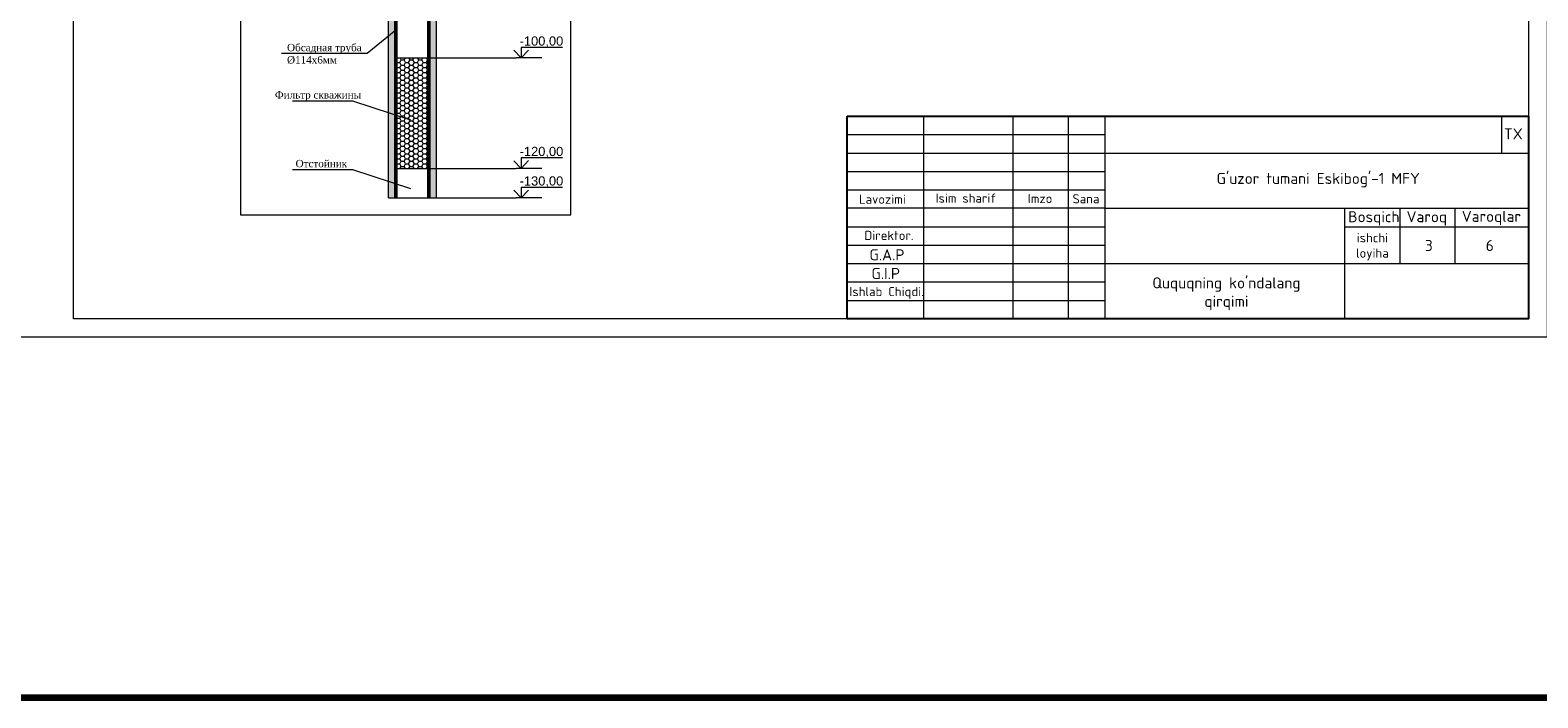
# Model space of a CAD drawing. Header units: millimetres. Extents: x -1722610 to 3896328, y -6858570 to -1329430.
# Tile 5 of 50: x 3030241 to 3071163, y -3495805 to -3477686. Entities that reach past the tile are written whole.
import ezdxf

# ---------------------------------------------------------------- set-up
doc = ezdxf.new("R2010")
doc.units = ezdxf.units.MM
doc.layers.get('0').update_dxf_attribs({"lineweight": 5})
for name, color, linetype in [('(038) Деревья', 7, 'Continuous'), ('РАЗМЕР', 250, 'Continuous'), ('Формат', 253, 'Continuous')]:
    doc.layers.add(name, color=color, linetype=linetype)
for name, color, linetype, lineweight in [('03', 7, 'Continuous', 30), ('òðè', 7, 'Continuous', 18), ('Размерная', 166, 'Continuous', 15)]:
    doc.layers.add(name, color=color, linetype=linetype, lineweight=lineweight)
doc.styles.get("Standard").update_dxf_attribs({"font": 'arial.ttf'})
doc.styles.add('Style-RUSSIAN_1251 I 0.32289', font='isocpeui.ttf')
doc.styles.add('WMF-Times New Roman2', font='times.ttf')
doc.styles.add('НВК_Ш_(3)_И', font='isocpeui.ttf', dxfattribs={"height": 3})

# ---------------------------------------------------------------- blocks, each defined once
blk = doc.blocks.new('wefewfewf')
at = {"layer": '(038) Деревья', "color": 0, "lineweight": 18, "ltscale": 200}
for p, q in [((2998094, -3441894), (2998094, -3447394)), ((3000517, -3441894), (3000517, -3447394)), ((3002017, -3441894), (3002017, -3447394)), ((3003017, -3441894), (3003017, -3447394)), ((3003017, -3442894), (3014517, -3442894)), ((3003017, -3444394), (2996017, -3444394)), ((3003017, -3444394), (3014517, -3444394)), ((3009517, -3444394), (3009517, -3447394)), ((3011017, -3444394), (3011017, -3445894)), ((3012517, -3444394), (3012517, -3445894)), ((3009517, -3444894), (3014517, -3444894)), ((3003017, -3445894), (3014517, -3445894))]:
    blk.add_line(p, q, dxfattribs=at)
blk.add_lwpolyline([(2996017, -3441894), (3014517, -3441894), (3014517, -3447394), (2996017, -3447394)], close=True, dxfattribs=at)
at = {"color": 0}
blk.add_line((3013780, -3441894), (3013780, -3442894), dxfattribs=at)
at = {"ltscale": 100}
blk.add_line((2996017, -3447394), (3014517, -3447394), dxfattribs=at)
at = {"color": 7}
blk.add_lwpolyline([(2996017, -3441894), (3014517, -3441894), (3014517, -3447394), (2996017, -3447394)], close=True, dxfattribs=at)
at = {"color": 7, "lineweight": 25}
blk.add_lwpolyline([(2996017, -3441894), (3014517, -3441894), (3014517, -3447394), (2996017, -3447394)], close=True, dxfattribs=at)
at = {"layer": '03', "color": 0, "lineweight": 15, "ltscale": 66.666667}
for p, q in [((2996017, -3442394), (3003017, -3442394)), ((2996017, -3442894), (3003017, -3442894)), ((2996017, -3443394), (3003017, -3443394)), ((2996017, -3443894), (3003017, -3443894)), ((2996017, -3444894), (3003017, -3444894)), ((2996017, -3445394), (3003017, -3445394)), ((2996017, -3445894), (3003017, -3445894)), ((2996017, -3446394), (3003017, -3446394)), ((2996017, -3446894), (3003017, -3446894)), ((2996017, -3447394), (3003017, -3447394))]:
    blk.add_line(p, q, dxfattribs=at)
at = {"layer": 'Формат', "color": 7, "lineweight": 25}
blk.add_lwpolyline([(2996017, -3441894), (3014517, -3441894), (3014517, -3447394), (2996017, -3447394)], close=True, dxfattribs=at)
at = {"insert": (3014102, -3442374), "char_height": 300, "width": 773.36, "attachment_point": 5, "style": 'НВК_Ш_(3)_И'}
blk.add_mtext('{\\fISOCPEUR|b0|i0|c204|p34;TX}', dxfattribs=at)
at = {"color": 0, "attachment_point": 1}
for s, insert, char_height, width in [('{\\fISOCPEUR|b0|i0|c0|p34;Varoqlar}', (3012702, -3444463), 300, 11155.21), ('{\\fISOCPEUR|b0|i0|c0|p34;B\\fISOCPEUR|b0|i0|c204|p34;osqich}', (3009619, -3444473), 300, 11155.21), ('{\\fISOCPEUR|b0|i0|c0|p34;Varoq}', (3011204, -3444473), 300, 11155.21), ('\\pxqc;{\\fISOCPEUR|b0|i0|c204|p34;ishchi loyiha}', (3009525, -3445068), 250, 1502.62)]:
    blk.add_mtext(s, dxfattribs=dict(at, insert=insert, char_height=char_height, width=width))
at = {"ltscale": 100, "insert": (3013463, -3445403), "char_height": 300, "width": 1988, "attachment_point": 5, "style": 'НВК_Ш_(3)_И'}
blk.add_mtext('{\\fISOCPEUR|b0|i0|c204|p34;6}', dxfattribs=at)
at = {"layer": '03', "color": 0, "attachment_point": 5, "style": 'Style-RUSSIAN_1251 I 0.32289'}
for s, insert, char_height, width in [("{\\fISOCPEUR|b0|i0|c204|p34;G'uzor tumani Eskibog'-1 MFY}", (3008807, -3443629), 300, 6078.77), ('{\\fISOCPEUR|b0|i0|c204|p34;Lavozimi}', (2996976, -3444148), 250, 2000), ('{\\fISOCPEUR|b0|i0|c204|p34;Isim sharif}', (2999245, -3444119), 250, 2000), ('{\\fISOCPEUR|b0|i0|c204|p34;Imzo}', (3001256, -3444129), 250, 2000), ('{\\fISOCPEUR|b0|i0|c204|p34;Sana}', (3002502, -3444137), 250, 2000), ('{\\fISOCPEUR|b0|i0|c204|p34;Direktor.}', (2997155, -3445131), 250, 2000), ('{\\fISOCPEUR|b0|i0|c204|p34;Ishlab Chiqdi.}', (2997092, -3446692), 250, 2000)]:
    blk.add_mtext(s, dxfattribs=dict(at, insert=insert, char_height=char_height, width=width))
at = {"layer": '03', "char_height": 300, "width": 2000, "attachment_point": 5, "style": 'Style-RUSSIAN_1251 I 0.32289'}
for s, insert in [('{\\fISOCPEUR|b0|i0|c204|p34;G.A.P}', (2997101, -3445656)), ('{\\fISOCPEUR|b0|i0|c204|p34;G.I.P}', (2997068, -3446163))]:
    blk.add_mtext(s, dxfattribs=dict(at, insert=insert))
at = {"layer": 'òðè', "color": 0, "lineweight": 15, "ltscale": 66.666667}
blk.add_text('Листов', height=13.3, dxfattribs=at).set_placement((3012517, -3444395))

msp = doc.modelspace()

# ---------------------------------------------------------------- hatches: boundary and pattern name
at = {"ltscale": 500}
h = msp.add_hatch(dxfattribs=at)
h.set_pattern_fill('TRIANG', color=8, scale=3)
h.set_pattern_definition([(60, (-259341307.372, 54629916.81), (-14.2874999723, 24.7466758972), [14.2875, -14.2875]), (120, (-259341307.372, 54629916.81), (-28.5749999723, 1.6e-08), [14.2875, -14.2875]), (0, (-259341314.515, 54629929.183), (14.2875, 24.7466758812), [14.2875, -14.2875])])
h.paths.add_polyline_path([(3040164.8309, -3462899.0209), (3039964.8309, -3462899.0209), (3039964.8309, -3482238.5399), (3040164.8309, -3482238.5399)])
h.paths.add_polyline_path([(3041264.8309, -3462899.0209), (3041064.8309, -3462899.0209), (3041063.2985, -3482238.5399), (3041263.2985, -3482238.5399)])
at = {"layer": 'Размерная', "lineweight": 13, "ltscale": 100}
h = msp.add_hatch(dxfattribs=at)
h.set_pattern_fill('HONEY', color=0, scale=25, style=0)
h.set_pattern_definition([(0, (1632875.18, -3030649.73), (119.0625, 68.740766), [79.375, -158.75]), (120, (1632875.18, -3030649.73), (-119.0624997, 68.7407666), [79.375, -158.75]), (60, (1632875.18, -3030649.73), (3e-07, 137.4815327), [-158.75, 79.375])])
h.paths.add_polyline_path([(3040177.524, -3481434.4263), (3041067.627, -3481434.4263), (3041063.2985, -3478437.8217), (3040163.2985, -3478437.0439)])

# ---------------------------------------------------------------- linework, layer by layer
at = {"color": 3, "lineweight": 100}
msp.add_lwpolyline([(2939408.9509, -3447035.6109), (3184356.7146, -3447035.6109), (3184356.7146, -3495804.693), (2939408.9509, -3495804.693)], close=True, dxfattribs=at)
at = {"lineweight": 0}
for points in [[(3071413.1284, -3486020.0462), (3029413.1284, -3486020.0462), (3029413.1284, -3456320.0462), (3071413.1284, -3456320.0462)], [(3070913.1284, -3485520.0462), (3031413.1284, -3485520.0462), (3031413.1284, -3456820.0462), (3070913.1284, -3456820.0462)]]:
    msp.add_lwpolyline(points, close=True, dxfattribs=at)
at = {"lineweight": 50}
for points in [[(3040163.2985, -3482238.5399), (3040163.2985, -3461312.3231)], [(3041063.2985, -3461312.3231), (3041063.2985, -3482238.5399)]]:
    msp.add_lwpolyline(points, dxfattribs=at)
at = {"lineweight": 15}
for points in [[(3039963.2985, -3482238.5399), (3039963.2985, -3462896.8704)], [(3041263.2985, -3462896.8704), (3041263.2985, -3482238.5399)]]:
    msp.add_lwpolyline(points, dxfattribs=at)
for points in [[(3043769.3691, -3478226.2987), (3043567.2602, -3478437.8217), (3043371.3864, -3478231.4379)], [(3044690.0388, -3478153.2017), (3043567.2602, -3478153.2017), (3043567.2602, -3478437.8217)], [(3044127.872, -3478437.8217), (3043431.0295, -3478437.8217)], [(3040573.4961, -3480128.0393), (3038995.9843, -3479613.481), (3037360.0494, -3479613.481)], [(3043769.3691, -3481226.2987), (3043567.2602, -3481437.8217), (3043371.3864, -3481231.4379)], [(3044690.0388, -3481153.2017), (3043567.2602, -3481153.2017), (3043567.2602, -3481437.8217)], [(3040573.4961, -3481992.3977), (3038995.9843, -3481477.8393), (3037360.0494, -3481477.8393)], [(3044127.872, -3481437.8217), (3043431.0295, -3481437.8217)], [(3043769.3691, -3482027.0169), (3043567.2602, -3482238.5399), (3043371.3864, -3482032.1561)], [(3044690.0388, -3481953.9199), (3043567.2602, -3481953.9199), (3043567.2602, -3482238.5399)], [(3044127.872, -3482238.5399), (3043431.0295, -3482238.5399)]]:
    msp.add_lwpolyline(points)
at = {"layer": 'Размерная', "color": 0, "lineweight": 13, "ltscale": 100}
for points in [[(3040163.2985, -3462197.5614), (3035950.5028, -3462197.5614), (3035950.5028, -3482697.5159), (3044914.4601, -3482697.5159), (3044914.4601, -3462197.5614), (3041063.2985, -3462197.5614)], [(3040163.2985, -3477686.7015), (3039385.907, -3478317.6235), (3037063.9655, -3478317.6235)]]:
    msp.add_lwpolyline(points, dxfattribs=at)
at = {"layer": 'Размерная', "color": 0, "linetype": 'ByBlock', "lineweight": 13, "ltscale": 400}
for points in [[(3040163.2985, -3478437.8217), (3043431.0295, -3478437.8217)], [(3040163.2985, -3481437.8217), (3043431.0295, -3481437.8217)], [(3039963.2985, -3482238.5399), (3043431.0295, -3482238.5399)]]:
    msp.add_lwpolyline(points, dxfattribs=at)

# ---------------------------------------------------------------- block references
at = {"lineweight": 0}
msp.add_blockref('wefewfewf', (56395.7016, -38125.6386), dxfattribs=at)

# ---------------------------------------------------------------- texts
at = {"char_height": 200, "attachment_point": 1, "style": 'WMF-Times New Roman2'}
for s, insert in [('Обсадная труба\\PØ114x6мм ', (3037212.6052, -3478057.8972)), ('{\\fTimes New Roman|b0|i0|c204|p18;Фильтр скважины}', (3036883.4803, -3479341.2102)), ('{\\fTimes New Roman|b0|i0|c204|p18;Отстойник}', (3037444.6511, -3481205.5686))]:
    msp.add_mtext_dynamic_manual_height_columns(s, width=1510768.197589, gutter_width=1250, heights=[0], dxfattribs=dict(at, insert=insert))
at = {"ltscale": 100, "insert": (3068204.7444, -3483528.5106), "char_height": 300, "width": 1988, "attachment_point": 5, "style": 'НВК_Ш_(3)_И'}
msp.add_mtext('{\\fISOCPEUR|b0|i0|c204|p34;3}', dxfattribs=at)
at = {"color": 0, "insert": (3059620.8091, -3484393.7213), "char_height": 300, "width": 6177.488458, "attachment_point": 1}
msp.add_mtext("\\pxqc;{\\fISOCPEUR|b0|i0|c0|p34;Ququqning ko'ndalang \\Pqirqimi}", dxfattribs=at)
at = {"layer": 'РАЗМЕР', "lineweight": 0, "char_height": 250, "width": 849.733271, "attachment_point": 5}
for s, insert in [('\\pxqc;-100,00', (3044118.1781, -3478003.7607)), ('\\pxqc;-120,00', (3044118.1781, -3481000.2163)), ('\\pxqc;-130,00', (3044118.1781, -3481800.9345))]:
    msp.add_mtext(s, dxfattribs=dict(at, insert=insert))

doc.saveas('drawing.dxf')
